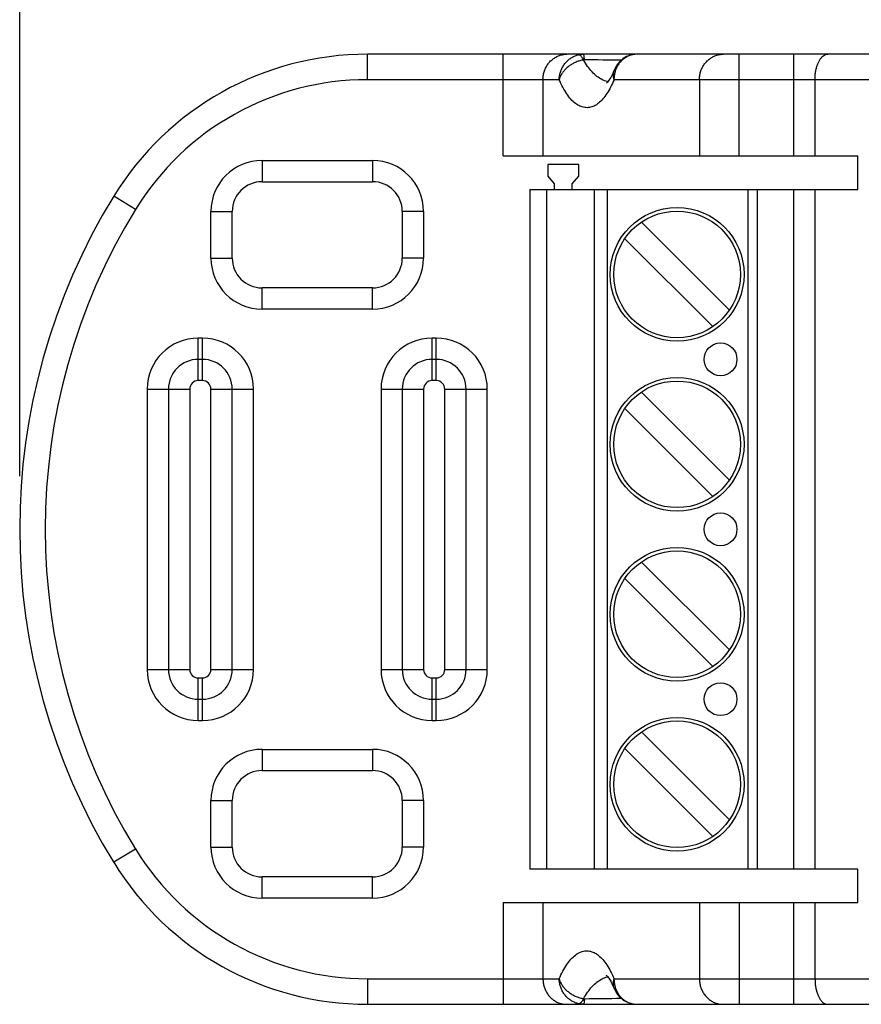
# Model space of a CAD drawing. Header units: inches. Extents: x 0.2 to 16.8, y 0.1 to 10.8.
# Tile 2 of 16: x 5 to 6, y 5.5 to 6.6. Entities that reach past the tile are written whole.
import ezdxf

# ---------------------------------------------------------------- set-up
doc = ezdxf.new("R2010")
doc.units = ezdxf.units.IN
doc.header["$LTSCALE"] = 0.935
doc.header["$MEASUREMENT"] = 0
doc.layers.get('0').update_dxf_attribs({"linetype": 'CONTINUOUS'})
doc.layers.add('DIMENSIONS', color=7, linetype='CONTINUOUS')
doc.styles.get("Standard").update_dxf_attribs({"font": 'txt', "width": 0.8})
doc.dimstyles.new('DIMSTYLE_1', dxfattribs={"dimtxt": 0.125, "dimasz": 0.18, "dimexe": 0.18, "dimexo": 0.0625, "dimgap": 0.09, "dimtad": 0, "dimtih": 1, "dimtoh": 1, "dimdec": 3, "dimzin": 4, "dimdsep": 46, "dimtxsty": 'STANDARD', "dimblk": '_FILLED', "dimblk1": '_FILLED', "dimblk2": '_FILLED', "dimcen": 0.09, "dimadec": 0, "dimazin": 0, "dimtp": 0.01, "dimtm": 0.01, "dimtfac": 1, "dimtdec": 3, "dimtofl": 0, "dimtmove": 0, "dimatfit": 3, "dimldrblk": '_FILLED', "dimfxl": 1, "dimtolj": 1, "dimtzin": 4, "dimarcsym": 0})

# ---------------------------------------------------------------- blocks, each defined once
blk = doc.blocks.new('_FILLED')
at = {"color": 0, "linetype": 'BYBLOCK'}
blk.add_solid([(0, 0), (-1, 0.1736), (-1, -0.1736)], dxfattribs=at)
blk = doc.blocks.new('*D2')
at = {"layer": 'DIMENSIONS', "color": 2, "linetype": 'CONTINUOUS'}
for p, q in [((5.0021, 6.0869), (5.0021, 7.5085)), ((7.8785, 6.4869), (7.8785, 7.5085)), ((5.0021, 7.3835), (5.8088, 7.3835)), ((7.8785, 7.3835), (7.2588, 7.3835))]:
    blk.add_line(p, q, dxfattribs=at)
at = {"layer": 'DIMENSIONS', "color": 2, "linetype": 'CONTINUOUS', "xscale": 0.18, "yscale": 0.18, "zscale": 0.18, "rotation": 180}
blk.add_blockref('_FILLED', (5.0021, 7.3835), dxfattribs=at)
at = {"layer": 'DIMENSIONS', "color": 2, "linetype": 'CONTINUOUS', "xscale": 0.18, "yscale": 0.18, "zscale": 0.18}
blk.add_blockref('_FILLED', (7.8785, 7.3835), dxfattribs=at)
at = {"layer": 'DIMENSIONS', "color": 2, "linetype": 'CONTINUOUS', "width": 0.8}
for s, p in [('[', (6.4963, 7.321)), (']', (7.0963, 7.321)), ('2.876', (5.8713, 7.321)), ('73.06', (6.5963, 7.321))]:
    blk.add_text(s, height=0.125, dxfattribs=at).set_placement(p)

msp = doc.modelspace()

# ---------------------------------------------------------------- linework, layer by layer
at = {"color": 7, "linetype": 'CONTINUOUS'}
for p, q in [((5.4111, 6.5535), (5.4111, 6.5835)), ((7.2404, 6.5835), (5.4111, 6.5835)), ((5.5709, 6.4638), (5.5709, 6.5835)), ((5.8482, 6.4638), (5.8482, 6.5835)), ((5.9125, 6.4638), (5.9125, 6.5835)), ((5.7015, 6.5653), (5.7015, 6.5653)), ((5.6366, 6.5535), (5.4111, 6.5535)), ((5.6175, 6.5535), (5.6175, 6.4638)), ((7.2456, 6.5535), (5.7011, 6.5535)), ((5.8015, 6.5535), (5.8015, 6.4638)), ((5.9375, 6.4638), (5.9375, 6.5535)), ((5.2871, 6.4585), (5.2871, 6.4335)), ((5.2871, 6.4585), (5.4171, 6.4585)), ((5.4171, 6.4585), (5.4171, 6.4335)), ((5.5709, 6.4638), (5.988, 6.4638)), ((5.988, 6.4244), (5.988, 6.4638)), ((5.6231, 6.4536), (5.6231, 6.4401)), ((5.6597, 6.4536), (5.6231, 6.4536)), ((5.6597, 6.4401), (5.6597, 6.4536)), ((5.2871, 6.4335), (5.4171, 6.4335)), ((5.6231, 6.4401), (5.6308, 6.431)), ((5.6308, 6.431), (5.6308, 6.4244)), ((5.652, 6.431), (5.6597, 6.4401)), ((5.652, 6.4244), (5.652, 6.431)), ((5.602, 6.4244), (5.602, 5.6244)), ((5.602, 6.4244), (5.988, 6.4244)), ((5.6217, 6.4244), (5.6217, 5.6244)), ((5.6779, 6.4244), (5.6779, 5.6244)), ((5.6933, 5.6244), (5.6933, 6.4244)), ((5.8583, 6.4244), (5.8583, 5.6244)), ((5.8699, 5.6244), (5.8699, 6.4244)), ((5.9125, 5.6244), (5.9125, 6.4244)), ((5.9375, 5.6244), (5.9375, 6.4244)), ((5.1383, 6.4007), (5.1127, 6.4164)), ((5.2271, 6.3435), (5.2271, 6.3985)), ((5.2271, 6.3985), (5.2521, 6.3985)), ((5.2521, 6.3435), (5.2521, 6.3985)), ((5.4521, 6.3985), (5.4521, 6.3435)), ((5.4771, 6.3985), (5.4521, 6.3985)), ((5.4771, 6.3985), (5.4771, 6.3435)), ((5.8368, 6.2824), (5.7333, 6.3859)), ((5.8173, 6.2629), (5.7138, 6.3664)), ((5.2271, 6.3435), (5.2521, 6.3435)), ((5.4771, 6.3435), (5.4521, 6.3435)), ((5.2871, 6.2835), (5.2871, 6.3085)), ((5.4171, 6.3085), (5.2871, 6.3085)), ((5.4171, 6.2835), (5.4171, 6.3085)), ((5.4171, 6.2835), (5.2871, 6.2835)), ((5.2121, 6.1994), (5.2121, 6.2494)), ((5.2171, 6.2494), (5.2121, 6.2494)), ((5.2171, 6.1994), (5.2171, 6.2494)), ((5.4871, 6.1994), (5.4871, 6.2494)), ((5.4921, 6.2494), (5.4871, 6.2494)), ((5.4921, 6.1994), (5.4921, 6.2494)), ((5.2171, 6.2244), (5.2121, 6.2244)), ((5.4921, 6.2244), (5.4871, 6.2244)), ((5.2171, 6.1994), (5.2121, 6.1994)), ((5.4921, 6.1994), (5.4871, 6.1994)), ((5.1521, 6.1894), (5.1521, 5.8594)), ((5.1521, 6.1894), (5.2021, 6.1894)), ((5.1771, 6.1894), (5.1771, 5.8594)), ((5.2021, 6.1894), (5.2021, 5.8594)), ((5.2271, 5.8594), (5.2271, 6.1894)), ((5.2271, 6.1894), (5.2771, 6.1894)), ((5.2521, 5.8594), (5.2521, 6.1894)), ((5.2771, 5.8594), (5.2771, 6.1894)), ((5.4271, 6.1894), (5.4271, 5.8594)), ((5.4271, 6.1894), (5.4771, 6.1894)), ((5.4521, 6.1894), (5.4521, 5.8594)), ((5.4771, 6.1894), (5.4771, 5.8594)), ((5.5021, 5.8594), (5.5021, 6.1894)), ((5.5021, 6.1894), (5.5521, 6.1894)), ((5.5271, 5.8594), (5.5271, 6.1894)), ((5.5521, 5.8594), (5.5521, 6.1894)), ((5.8368, 6.0824), (5.7333, 6.1859)), ((5.8173, 6.0629), (5.7138, 6.1664)), ((5.7333, 5.9859), (5.8368, 5.8824)), ((5.8173, 5.8629), (5.7138, 5.9664)), ((5.1521, 5.8594), (5.2021, 5.8594)), ((5.2271, 5.8594), (5.2771, 5.8594)), ((5.4271, 5.8594), (5.4771, 5.8594)), ((5.5021, 5.8594), (5.5521, 5.8594)), ((5.2121, 5.7994), (5.2121, 5.8494)), ((5.2121, 5.8494), (5.2171, 5.8494)), ((5.2171, 5.7994), (5.2171, 5.8494)), ((5.4871, 5.7994), (5.4871, 5.8494)), ((5.4871, 5.8494), (5.4921, 5.8494)), ((5.4921, 5.7994), (5.4921, 5.8494)), ((5.2121, 5.8244), (5.2171, 5.8244)), ((5.4871, 5.8244), (5.4921, 5.8244)), ((5.2121, 5.7994), (5.2171, 5.7994)), ((5.4871, 5.7994), (5.4921, 5.7994)), ((5.8368, 5.6824), (5.7333, 5.7859)), ((5.2871, 5.7654), (5.2871, 5.7404)), ((5.2871, 5.7654), (5.4171, 5.7654)), ((5.4171, 5.7654), (5.4171, 5.7404)), ((5.8173, 5.6629), (5.7138, 5.7664)), ((5.2871, 5.7404), (5.4171, 5.7404)), ((5.2271, 5.6504), (5.2271, 5.7054)), ((5.2271, 5.7054), (5.2521, 5.7054)), ((5.2521, 5.6504), (5.2521, 5.7054)), ((5.4521, 5.7054), (5.4521, 5.6504)), ((5.4771, 5.7054), (5.4521, 5.7054)), ((5.4771, 5.7054), (5.4771, 5.6504)), ((5.1383, 5.6481), (5.1127, 5.6325)), ((5.2271, 5.6504), (5.2521, 5.6504)), ((5.4771, 5.6504), (5.4521, 5.6504)), ((5.988, 5.6244), (5.602, 5.6244)), ((5.988, 5.5851), (5.988, 5.6244)), ((5.2871, 5.5904), (5.2871, 5.6154)), ((5.4171, 5.6154), (5.2871, 5.6154)), ((5.4171, 5.5904), (5.4171, 5.6154)), ((5.4171, 5.5904), (5.2871, 5.5904)), ((5.5709, 5.5851), (5.5709, 5.4654)), ((5.5709, 5.5851), (5.988, 5.5851)), ((5.6175, 5.5851), (5.6175, 5.4954)), ((5.8015, 5.5851), (5.8015, 5.4954)), ((5.8482, 5.5851), (5.8482, 5.4654)), ((5.9125, 5.4654), (5.9125, 5.5851)), ((5.9375, 5.4954), (5.9375, 5.5851)), ((5.4111, 5.4954), (5.4111, 5.4654)), ((5.4111, 5.4954), (5.6366, 5.4954)), ((5.7011, 5.4954), (7.2456, 5.4954)), ((5.7015, 5.4836), (5.7015, 5.4836)), ((5.4111, 5.4654), (7.2404, 5.4654))]:
    msp.add_line(p, q, dxfattribs=at)
for points in [[(5.7284, 6.5835), (5.7248, 6.5833), (5.7202, 6.5823), (5.7159, 6.5807), (5.7118, 6.5783), (5.7082, 6.5753), (5.7052, 6.5718), (5.7027, 6.5679), (5.7015, 6.5653)], [(5.7015, 6.5653), (5.6996, 6.5608), (5.6972, 6.5562), (5.6951, 6.5528), (5.6934, 6.5507), (5.6924, 6.5496), (5.6922, 6.5494)], [(5.6923, 5.4994), (5.6921, 5.4995), (5.6924, 5.4993), (5.6934, 5.4982), (5.6951, 5.4961), (5.6972, 5.4927), (5.6995, 5.4881), (5.7015, 5.4836)], [(5.7015, 5.4836), (5.7028, 5.4808), (5.7053, 5.4768), (5.7084, 5.4734), (5.712, 5.4704), (5.716, 5.4681), (5.7204, 5.4665), (5.725, 5.4656), (5.7284, 5.4654)]]:
    msp.add_lwpolyline(points, dxfattribs=at)
for centre, radius in [((5.7753, 6.3244), 0.0787), ((5.7753, 6.3244), 0.0745), ((5.8264, 6.2244), 0.0193), ((5.7753, 6.1244), 0.0787), ((5.7753, 6.1244), 0.0745), ((5.8264, 6.0244), 0.0193), ((5.7753, 5.9244), 0.0787), ((5.7753, 5.9244), 0.0745), ((5.8264, 5.8244), 0.0193), ((5.7753, 5.7244), 0.0787), ((5.7753, 5.7244), 0.0745)]:
    msp.add_circle(centre, radius, dxfattribs=at)
for centre, radius, start, end in [((5.4111, 6.2335), 0.35, 90, 148.4906), ((5.4111, 6.2335), 0.32, 90, 148.4906), ((5.2871, 6.3985), 0.06, 90, 180), ((5.4171, 6.3985), 0.06, 0, 90), ((5.2871, 6.3985), 0.035, 90, 180), ((5.4171, 6.3985), 0.035, 0, 90), ((5.7521, 6.0244), 0.75, 148.4906, 211.5094), ((5.7521, 6.0244), 0.72, 148.4906, 211.5094), ((5.2871, 6.3435), 0.06, 180, 270), ((5.2871, 6.3435), 0.035, 180, 270), ((5.4171, 6.3435), 0.035, 270, 360), ((5.4171, 6.3435), 0.06, 270, 360), ((5.2121, 6.1894), 0.06, 90, 180), ((5.2171, 6.1894), 0.06, 0, 90), ((5.4871, 6.1894), 0.06, 90, 180), ((5.4921, 6.1894), 0.06, 0, 90), ((5.2121, 6.1894), 0.035, 90, 180), ((5.2171, 6.1894), 0.035, 0, 90), ((5.4871, 6.1894), 0.035, 90, 180), ((5.4921, 6.1894), 0.035, 0, 90), ((5.2121, 6.1894), 0.01, 90, 180), ((5.2171, 6.1894), 0.01, 0, 90), ((5.4871, 6.1894), 0.01, 90, 180), ((5.4921, 6.1894), 0.01, 0, 90), ((5.2121, 5.8594), 0.06, 180, 270), ((5.2121, 5.8594), 0.035, 180, 270), ((5.2121, 5.8594), 0.01, 180, 270), ((5.2171, 5.8594), 0.035, 270, 0), ((5.2171, 5.8594), 0.01, 270, 360), ((5.2171, 5.8594), 0.06, 270, 360), ((5.4871, 5.8594), 0.06, 180, 270), ((5.4871, 5.8594), 0.035, 180, 270), ((5.4871, 5.8594), 0.01, 180, 270), ((5.4921, 5.8594), 0.035, 270, 0), ((5.4921, 5.8594), 0.01, 270, 360), ((5.4921, 5.8594), 0.06, 270, 360), ((5.2871, 5.7054), 0.06, 90, 180), ((5.4171, 5.7054), 0.06, 0, 90), ((5.2871, 5.7054), 0.035, 90, 180), ((5.4171, 5.7054), 0.035, 0, 90), ((5.4111, 5.8154), 0.32, 211.5094, 270), ((5.2871, 5.6504), 0.06, 180, 270), ((5.2871, 5.6504), 0.035, 180, 270), ((5.4171, 5.6504), 0.035, 270, 360), ((5.4171, 5.6504), 0.06, 270, 360), ((5.4111, 5.8154), 0.35, 211.5094, 270)]:
    msp.add_arc(centre, radius, start, end, dxfattribs=at)
for points, knots in [([(5.6175, 6.5535), (5.6175, 6.5551), (5.6178, 6.5582), (5.6188, 6.5628), (5.6205, 6.5671), (5.6228, 6.5712), (5.6256, 6.5748), (5.629, 6.5778), (5.6328, 6.5803), (5.6368, 6.5821), (5.6411, 6.5832), (5.6441, 6.5835), (5.6455, 6.5835)], [0, 0, 0, 0, 0.103366, 0.20641, 0.308839, 0.410416, 0.510981, 0.610472, 0.70893, 0.806501, 0.903422, 1, 1, 1, 1]), ([(5.6366, 6.5535), (5.6366, 6.555), (5.6369, 6.558), (5.638, 6.5625), (5.6396, 6.5667), (5.6419, 6.5706), (5.6446, 6.5742), (5.6479, 6.5773), (5.6515, 6.5798), (5.6554, 6.5817), (5.6581, 6.5825), (5.6595, 6.5829)], [0, 0, 0, 0, 0.113737, 0.227076, 0.340212, 0.452855, 0.564614, 0.675261, 0.784686, 0.89289, 1, 1, 1, 1]), ([(5.6595, 6.5829), (5.6602, 6.583), (5.6614, 6.5832), (5.6634, 6.5834), (5.6647, 6.5835), (5.6653, 6.5835)], [0, 0, 0, 0, 0.33405, 0.665432, 1, 1, 1, 1]), ([(5.6653, 6.5768), (5.6649, 6.5775), (5.6642, 6.5788), (5.663, 6.5805), (5.6618, 6.5818), (5.6607, 6.5826), (5.6599, 6.5828), (5.6595, 6.5829)], [0, 0, 0, 0, 0.278049, 0.516684, 0.714383, 0.872882, 1, 1, 1, 1]), ([(5.6663, 6.5769), (5.6663, 6.5777), (5.6662, 6.5791), (5.666, 6.5809), (5.6658, 6.5823), (5.6656, 6.583), (5.6654, 6.5835), (5.6653, 6.5835)], [0, 0, 0, 0, 0.343188, 0.618992, 0.821677, 0.94777, 1, 1, 1, 1]), ([(5.7237, 6.5831), (5.7224, 6.5828), (5.7196, 6.5821), (5.7157, 6.5803), (5.712, 6.5778), (5.7087, 6.5748), (5.7059, 6.5712), (5.704, 6.5678), (5.7032, 6.5656), (5.7029, 6.5648)], [0, 0, 0, 0, 0.141542, 0.293257, 0.44604, 0.600418, 0.75658, 0.91449, 1, 1, 1, 1]), ([(5.7241, 6.5831), (5.7241, 6.5831), (5.724, 6.5831), (5.7238, 6.5831), (5.7237, 6.5831)], [0, 0, 0, 0, 0.296734, 1, 1, 1, 1]), ([(5.8015, 6.5535), (5.8015, 6.5551), (5.8018, 6.5582), (5.8028, 6.5628), (5.8045, 6.5671), (5.8068, 6.5712), (5.8096, 6.5748), (5.813, 6.5778), (5.8168, 6.5803), (5.8208, 6.5821), (5.8251, 6.5832), (5.8281, 6.5835), (5.8295, 6.5835)], [0, 0, 0, 0, 0.103366, 0.20641, 0.308839, 0.410416, 0.510981, 0.610472, 0.70893, 0.806501, 0.903422, 1, 1, 1, 1]), ([(5.9375, 6.5535), (5.9375, 6.5551), (5.9376, 6.5582), (5.9381, 6.5627), (5.939, 6.567), (5.9402, 6.5711), (5.9417, 6.5746), (5.9435, 6.5777), (5.9455, 6.5802), (5.9477, 6.5821), (5.95, 6.5832), (5.9517, 6.5835), (5.9525, 6.5835)], [0, 0, 0, 0, 0.129405, 0.256431, 0.378806, 0.494472, 0.601717, 0.699327, 0.786793, 0.864598, 0.934552, 1, 1, 1, 1]), ([(5.6653, 6.5768), (5.6638, 6.5766), (5.6609, 6.5759), (5.6566, 6.5744), (5.6525, 6.5724), (5.6487, 6.57), (5.6453, 6.5672), (5.6423, 6.5641), (5.6398, 6.5608), (5.6378, 6.5572), (5.6369, 6.5547), (5.6366, 6.5535)], [0, 0, 0, 0, 0.114795, 0.231335, 0.348314, 0.464509, 0.578776, 0.690057, 0.797526, 0.900672, 1, 1, 1, 1]), ([(5.6663, 6.5769), (5.6662, 6.5769), (5.666, 6.5769), (5.6656, 6.5769), (5.6654, 6.5768), (5.6653, 6.5768)], [0, 0, 0, 0, 0.347735, 0.681233, 1, 1, 1, 1]), ([(5.6938, 6.5511), (5.6936, 6.5511), (5.6912, 6.5517), (5.6867, 6.5534), (5.6807, 6.5573), (5.6751, 6.5627), (5.6698, 6.5692), (5.6668, 6.5742), (5.6653, 6.5768)], [0, 0, 0, 0, 0.016862, 0.182915, 0.362583, 0.558553, 0.771455, 1, 1, 1, 1]), ([(5.7011, 6.5535), (5.7008, 6.5547), (5.7003, 6.5571), (5.7003, 6.5608), (5.7008, 6.5635), (5.7014, 6.5649), (5.7015, 6.5653)], [0, 0, 0, 0, 0.315254, 0.61496, 0.905869, 1, 1, 1, 1]), ([(5.7029, 6.5648), (5.7027, 6.5641), (5.702, 6.562), (5.7012, 6.5582), (5.701, 6.5551), (5.7011, 6.5535)], [0, 0, 0, 0, 0.186187, 0.591279, 1, 1, 1, 1]), ([(5.7011, 6.5535), (5.6999, 6.5505), (5.6974, 6.5449), (5.693, 6.5373), (5.6883, 6.5309), (5.6832, 6.5259), (5.6779, 6.5224), (5.6723, 6.5205), (5.6665, 6.5205), (5.6608, 6.5222), (5.6553, 6.5256), (5.6501, 6.5305), (5.6452, 6.537), (5.6406, 6.5447), (5.6379, 6.5504), (5.6366, 6.5535)], [0, 0, 0, 0, 0.098723, 0.189253, 0.270803, 0.343295, 0.407845, 0.466814, 0.523762, 0.582912, 0.648004, 0.721587, 0.804897, 0.897958, 1, 1, 1, 1]), ([(5.6366, 5.4954), (5.6379, 5.4984), (5.6406, 5.5042), (5.6452, 5.5119), (5.6501, 5.5184), (5.6553, 5.5233), (5.6608, 5.5267), (5.6665, 5.5284), (5.6723, 5.5283), (5.6779, 5.5264), (5.6832, 5.5229), (5.6883, 5.5179), (5.693, 5.5116), (5.6974, 5.5039), (5.6999, 5.4983), (5.7011, 5.4954)], [0, 0, 0, 0, 0.102168, 0.195255, 0.278533, 0.352069, 0.417123, 0.476248, 0.533177, 0.592123, 0.656636, 0.72908, 0.810585, 0.901141, 1, 1, 1, 1]), ([(5.6175, 5.4954), (5.6175, 5.4938), (5.6178, 5.4907), (5.6188, 5.4861), (5.6205, 5.4817), (5.6228, 5.4777), (5.6256, 5.4741), (5.629, 5.471), (5.6328, 5.4685), (5.6368, 5.4667), (5.6411, 5.4656), (5.6441, 5.4654), (5.6455, 5.4654)], [0, 0, 0, 0, 0.103366, 0.20641, 0.308839, 0.410416, 0.510981, 0.610472, 0.70893, 0.806501, 0.903422, 1, 1, 1, 1]), ([(5.6595, 5.466), (5.6581, 5.4663), (5.6554, 5.4672), (5.6515, 5.4691), (5.6479, 5.4716), (5.6446, 5.4747), (5.6419, 5.4782), (5.6396, 5.4822), (5.638, 5.4864), (5.6369, 5.4908), (5.6366, 5.4939), (5.6366, 5.4954)], [0, 0, 0, 0, 0.107123, 0.215331, 0.324779, 0.435451, 0.547241, 0.659875, 0.772983, 0.886288, 1, 1, 1, 1]), ([(5.6366, 5.4954), (5.6369, 5.4941), (5.6378, 5.4917), (5.6398, 5.4881), (5.6423, 5.4848), (5.6453, 5.4816), (5.6487, 5.4789), (5.6525, 5.4764), (5.6566, 5.4745), (5.6609, 5.473), (5.6638, 5.4723), (5.6653, 5.472)], [0, 0, 0, 0, 0.099365, 0.202472, 0.309944, 0.421229, 0.535478, 0.651661, 0.768625, 0.88516, 1, 1, 1, 1]), ([(5.6653, 5.472), (5.6668, 5.4747), (5.6698, 5.4796), (5.6751, 5.4862), (5.6807, 5.4915), (5.6867, 5.4955), (5.6912, 5.4972), (5.6936, 5.4977), (5.6938, 5.4978)], [0, 0, 0, 0, 0.228543, 0.441432, 0.637383, 0.817037, 0.983055, 1, 1, 1, 1]), ([(5.7015, 5.4836), (5.7014, 5.4839), (5.7008, 5.4854), (5.7003, 5.4881), (5.7003, 5.4917), (5.7008, 5.4942), (5.7011, 5.4954)], [0, 0, 0, 0, 0.094355, 0.385196, 0.684822, 1, 1, 1, 1]), ([(5.7011, 5.4954), (5.701, 5.4938), (5.7012, 5.4907), (5.702, 5.4869), (5.7027, 5.4847), (5.7029, 5.4841)], [0, 0, 0, 0, 0.4087, 0.813558, 1, 1, 1, 1]), ([(5.8015, 5.4954), (5.8015, 5.4938), (5.8018, 5.4907), (5.8028, 5.4861), (5.8045, 5.4817), (5.8068, 5.4777), (5.8096, 5.4741), (5.813, 5.471), (5.8168, 5.4685), (5.8208, 5.4667), (5.8251, 5.4656), (5.8281, 5.4654), (5.8295, 5.4654)], [0, 0, 0, 0, 0.103366, 0.20641, 0.308839, 0.410416, 0.510981, 0.610472, 0.70893, 0.806501, 0.903422, 1, 1, 1, 1]), ([(5.9375, 5.4954), (5.9375, 5.4938), (5.9376, 5.4907), (5.9381, 5.4862), (5.939, 5.4818), (5.9402, 5.4778), (5.9417, 5.4742), (5.9435, 5.4712), (5.9455, 5.4687), (5.9477, 5.4668), (5.95, 5.4656), (5.9517, 5.4654), (5.9525, 5.4654)], [0, 0, 0, 0, 0.129405, 0.256431, 0.378806, 0.494472, 0.601717, 0.699327, 0.786793, 0.864598, 0.934552, 1, 1, 1, 1]), ([(5.7029, 5.4841), (5.7032, 5.4833), (5.7041, 5.4811), (5.7059, 5.4777), (5.7087, 5.4741), (5.712, 5.471), (5.7157, 5.4685), (5.7196, 5.4668), (5.7223, 5.4661), (5.7237, 5.4658)], [0, 0, 0, 0, 0.085683, 0.244094, 0.400712, 0.555552, 0.70882, 0.860993, 1, 1, 1, 1]), ([(5.6653, 5.472), (5.6649, 5.4713), (5.6642, 5.47), (5.663, 5.4684), (5.6618, 5.4671), (5.6607, 5.4663), (5.6599, 5.466), (5.6595, 5.466)], [0, 0, 0, 0, 0.278369, 0.517117, 0.714746, 0.873053, 1, 1, 1, 1]), ([(5.6663, 5.472), (5.6663, 5.4712), (5.6662, 5.4698), (5.666, 5.468), (5.6658, 5.4666), (5.6656, 5.4659), (5.6654, 5.4654), (5.6653, 5.4654)], [0, 0, 0, 0, 0.343188, 0.618992, 0.821677, 0.94777, 1, 1, 1, 1]), ([(5.6653, 5.472), (5.6654, 5.472), (5.6656, 5.472), (5.666, 5.472), (5.6662, 5.472), (5.6663, 5.472)], [0, 0, 0, 0, 0.31756, 0.650322, 1, 1, 1, 1]), ([(5.6653, 5.4654), (5.6647, 5.4654), (5.6634, 5.4654), (5.6614, 5.4656), (5.6602, 5.4659), (5.6595, 5.466)], [0, 0, 0, 0, 0.334564, 0.665947, 1, 1, 1, 1]), ([(5.7237, 5.4658), (5.7238, 5.4658), (5.724, 5.4658), (5.7241, 5.4657), (5.7242, 5.4657)], [0, 0, 0, 0, 0.673526, 1, 1, 1, 1])]:
    msp.add_open_spline(points, degree=3, knots=knots, dxfattribs=at)
for points in [[(5.7283, 6.5835), (5.7269, 6.5835), (5.7255, 6.5834), (5.7241, 6.5831)], [(5.7284, 6.5835), (5.7283, 6.5835), (5.7283, 6.5835), (5.7283, 6.5835)], [(5.7095, 6.5764), (5.6951, 6.5766), (5.6807, 6.5767), (5.6663, 6.5769)], [(5.6663, 5.472), (5.6807, 5.4721), (5.6951, 5.4723), (5.7095, 5.4725)], [(5.7242, 5.4657), (5.7256, 5.4655), (5.727, 5.4654), (5.7284, 5.4654)]]:
    msp.add_open_spline(points, degree=3, dxfattribs=at)

# ---------------------------------------------------------------- dimensions: what is measured, and where the dimension line sits
at = {"layer": 'DIMENSIONS', "color": 2, "linetype": 'CONTINUOUS'}
dim = msp.add_linear_dim(base=(5.0021, 7.3835), p1=(7.8785, 6.4869), p2=(5.0021, 6.0869), angle=180, dimstyle='DIMSTYLE_1', dxfattribs=at)
dim.commit()
dim.dimension.update_dxf_attribs({"geometry": '*D2', "text_midpoint": (6.5338, 7.3835), "dimtype": 160})

doc.saveas('drawing.dxf')
